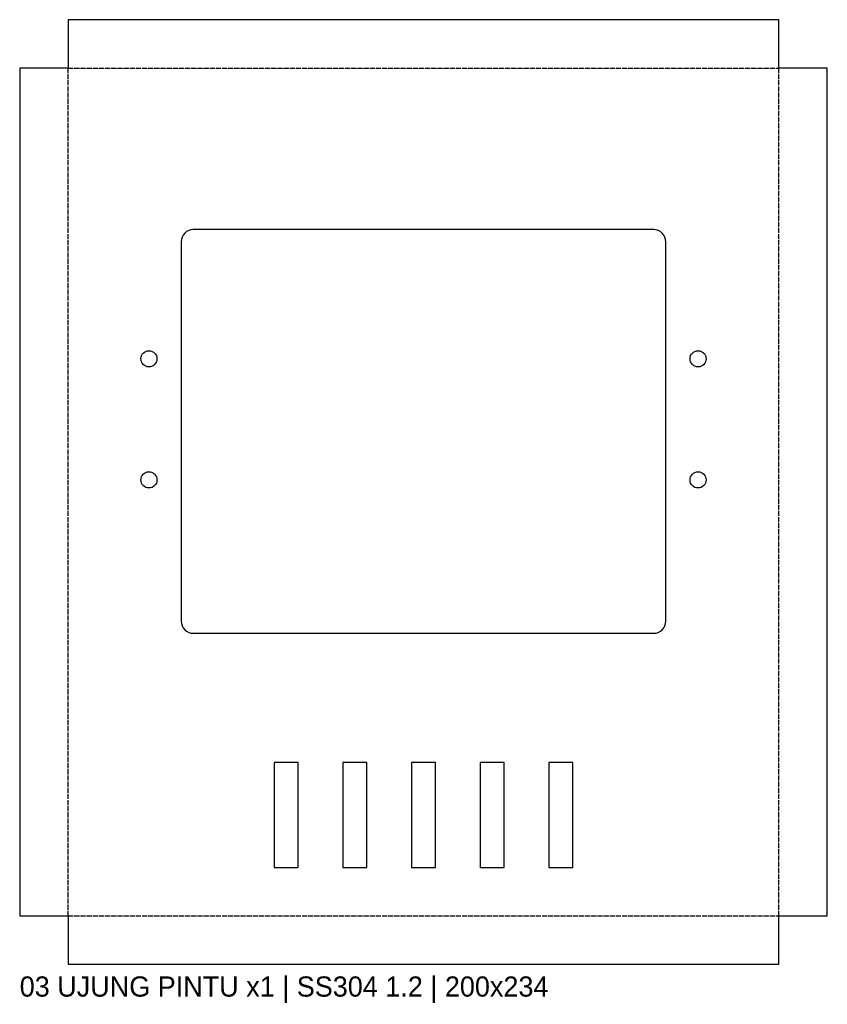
# Model space of a CAD drawing. Header units: millimetres. Extents: x 0 to 200, y -10 to 234.
import ezdxf

# ---------------------------------------------------------------- set-up
doc = ezdxf.new("R2010")
doc.units = ezdxf.units.MM
doc.linetypes.add('DASHED', pattern=[1.524, 1.27, -0.254])
for name, color, linetype in [('BEND', 5, 'DASHED'), ('CUT', 7, 'Continuous'), ('LABEL', 3, 'Continuous')]:
    doc.layers.add(name, color=color, linetype=linetype)

msp = doc.modelspace()

# ---------------------------------------------------------------- linework, layer by layer
at = {"layer": 'BEND'}
for p, q in [((12, 222), (188, 222)), ((12, 12), (12, 222)), ((188, 12), (188, 222)), ((12, 12), (188, 12))]:
    msp.add_line(p, q, dxfattribs=at)
at = {"layer": 'CUT'}
for points in [[(12, 0), (188, 0), (188, 12), (200, 12), (200, 222), (188, 222), (188, 234), (12, 234), (12, 222), (0, 222), (0, 12), (12, 12)], [(63, 24), (69, 24), (69, 50), (63, 50)], [(80, 24), (86, 24), (86, 50), (80, 50)], [(97, 24), (103, 24), (103, 50), (97, 50)], [(114, 24), (120, 24), (120, 50), (114, 50)], [(131, 24), (137, 24), (137, 50), (131, 50)]]:
    msp.add_lwpolyline(points, close=True, dxfattribs=at)
msp.add_lwpolyline([(43, 82), (157, 82, 0.414214), (160, 85), (160, 179, 0.414214), (157, 182), (43, 182, 0.414214), (40, 179), (40, 85, 0.414214)], format="xyb", close=True, dxfattribs=at)
for centre in [(32, 150), (168, 150), (32, 120), (168, 120)]:
    msp.add_circle(centre, 2, dxfattribs=at)

# ---------------------------------------------------------------- texts
at = {"layer": 'LABEL'}
msp.add_text('03 UJUNG PINTU x1 | SS304 1.2 | 200x234', height=5, dxfattribs=at).set_placement((0, -8))

doc.saveas('drawing.dxf')
